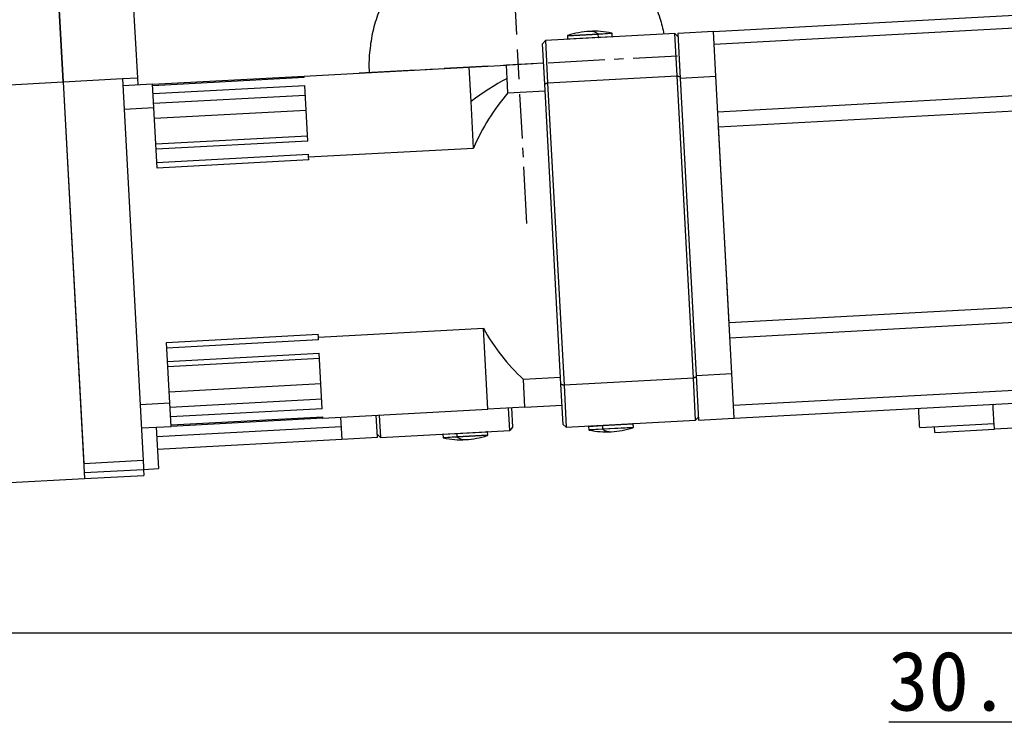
# Model space of a CAD drawing. Header units: millimetres. Extents: x 4624 to 7637, y -669 to 1387.
# Tile 43 of 84: x 6149 to 6479, y -188 to 48. Entities that reach past the tile are written whole.
import ezdxf

# ---------------------------------------------------------------- set-up
doc = ezdxf.new("R2010")
doc.units = ezdxf.units.MM
doc.linetypes.add('CENTER2', pattern=[28.575, 19.05, -3.175, 3.175, -3.175])
doc.styles.get("Standard").update_dxf_attribs({"font": 'SimSun.ttf'})
doc.dimstyles.new('ISO-25', dxfattribs={"dimscale": 2.5, "dimtxt": 8, "dimasz": 6, "dimexe": 1, "dimexo": 0, "dimgap": 1.5, "dimtad": 1, "dimtoh": 1, "dimdsep": 46, "dimtxsty": 'Standard', "dimcen": 2.5, "dimclrd": 3, "dimclre": 3, "dimclrt": 3, "dimadec": 0, "dimazin": 0, "dimtfac": 1, "dimtmove": 0, "dimatfit": 3, "dimfxl": 0, "dimarcsym": 0})

# ---------------------------------------------------------------- blocks, each defined once
blk = doc.blocks.new('*U87')
at = {"color": 0, "linetype": 'CENTER2', "lineweight": -3, "transparency": 16777216}
for p, q in [((0, 10), (0, 53.5)), ((-53.5, 0), (-10, 0)), ((10, 0), (53.5, 0)), ((0, -53.5), (0, -10))]:
    blk.add_line(p, q, dxfattribs=at)
at = {"color": 0, "linetype": 'Continuous', "lineweight": -3, "transparency": 16777216}
for p, q in [((0, -5), (0, 5)), ((-5, 0), (5, 0))]:
    blk.add_line(p, q, dxfattribs=at)
blk = doc.blocks.new('*D88')
at = {"color": 3, "lineweight": -2, "transparency": 16777216}
for p, q in [((6619.46, -125.68), (6734.63, -119.44)), ((6697.4, -157.75), (6735.67, -157.75))]:
    blk.add_line(p, q, dxfattribs=at)
blk.add_arc((6027.29, -157.75), 705.88, 1.21756, 1.88244, dxfattribs=at)
at = {"color": 3, "lineweight": -3, "transparency": 16777216}
for points in [[(6730.29, -134.67), (6735.29, -134.46), (6732.14, -119.58)], [(6735.51, -142.73), (6730.51, -142.78), (6733.17, -157.75)]]:
    blk.add_solid(points, dxfattribs=at)
at = {"layer": 'Defpoints', "color": 0, "lineweight": -3, "transparency": 16777216}
for p in [(6590.75, -127.24), (6619.46, -125.68), (6733.05, -145.02), (5954.56, -157.75), (6697.4, -157.75)]:
    blk.add_point(p, dxfattribs=at)
at = {"color": 3, "lineweight": -3, "transparency": 16777216, "insert": (6730.8, -86.18), "char_height": 20, "attachment_point": 5}
blk.add_mtext('3.1°', dxfattribs=at)
blk = doc.blocks.new('*D89')
at = {"color": 3, "lineweight": -2, "transparency": 16777216}
for p, q in [((6498, -112.47), (6498, -97.47)), ((6534.79, -127.47), (6495.5, -127.47)), ((6498, -127.47), (6498, -157.75)), ((6534.79, -157.75), (6495.5, -157.75)), ((6498, -172.75), (6498, -187.75)), ((6498, -187.75), (6440.51, -187.75))]:
    blk.add_line(p, q, dxfattribs=at)
at = {"color": 3, "lineweight": -3, "transparency": 16777216}
for points in [[(6495.5, -112.47), (6500.5, -112.47), (6498, -127.47)], [(6495.5, -172.75), (6500.5, -172.75), (6498, -157.75)]]:
    blk.add_solid(points, dxfattribs=at)
at = {"layer": 'Defpoints', "color": 0, "lineweight": -3, "transparency": 16777216}
for p in [(6534.79, -127.47), (6498, -157.75), (6534.79, -157.75)]:
    blk.add_point(p, dxfattribs=at)
at = {"color": 3, "lineweight": -3, "transparency": 16777216, "insert": (6467.38, -174), "char_height": 20, "attachment_point": 5}
blk.add_mtext('30.3', dxfattribs=at)

msp = doc.modelspace()

# ---------------------------------------------------------------- linework, layer by layer
at = {"color": 7, "linetype": 'Continuous', "lineweight": 25}
for p, q in [((6163.146, 27.254), (6158.895, 105.75)), ((6159.003, 103.753), (6163.146, 27.254)), ((6184.777, 90.127), (6188.109, 28.606)), ((6381.552, 44.143), (6524.343, 51.877)), ((6381.781, 39.921), (6524.572, 47.654)), ((6368.571, 43.44), (6325.135, 41.088)), ((6342.911, 43.199), (6332.562, 42.638)), ((6332.7, 42.84), (6342.843, 43.389)), ((6342.843, 43.389), (6347.381, 43.635)), ((6347.54, 43.45), (6342.911, 43.199)), ((6342.962, 42.254), (6342.911, 43.199)), ((6347.591, 42.504), (6347.54, 43.45)), ((6369.339, 29.267), (6368.571, 43.44)), ((6368.571, 43.44), (6369.624, 42.496)), ((6381.552, 44.143), (6369.57, 43.494)), ((6369.57, 43.494), (6370.381, 28.516)), ((6382.363, 29.165), (6381.552, 44.143)), ((6325.135, 41.088), (6324.19, 40.035)), ((6324.923, 26.516), (6324.19, 40.035)), ((6325.135, 41.088), (6325.902, 26.915)), ((6332.562, 42.638), (6332.613, 41.693)), ((6332.613, 41.693), (6342.962, 42.254)), ((6342.962, 42.254), (6347.591, 42.504)), ((6324.542, 33.545), (6312.06, 32.869)), ((6244.16, 29.191), (6299.578, 32.193)), ((6299.578, 32.193), (6312.06, 32.869)), ((6300.202, 20.672), (6299.578, 32.193)), ((6312.302, 28.408), (6312.06, 32.869)), ((6115.216, 24.658), (6163.146, 27.254)), ((6163.146, 27.254), (6183.117, 28.336)), ((6163.146, 27.254), (6170.359, -105.94)), ((6163.146, 27.254), (6170.089, -100.947)), ((6183.117, 28.336), (6188.109, 28.606)), ((6183.117, 28.336), (6190.06, -99.865)), ((6188.109, 28.606), (6188.242, 26.163)), ((6193.234, 26.433), (6244.16, 29.191)), ((6244.186, 28.7), (6193.261, 25.942)), ((6244.186, 28.7), (6244.16, 29.191)), ((6312.566, 23.536), (6312.302, 28.408)), ((6330.38, -74.258), (6324.923, 26.516)), ((6325.902, 26.915), (6369.339, 29.267)), ((6325.902, 26.915), (6331.397, -74.549)), ((6374.834, -72.196), (6369.339, 29.267)), ((6370.381, 28.516), (6382.363, 29.165)), ((6370.381, 28.516), (6375.789, -71.337)), ((6387.771, -70.688), (6382.363, 29.165)), ((6193.234, 26.433), (6183.249, 25.893)), ((6193.656, 18.641), (6193.234, 26.433)), ((6193.405, 23.285), (6244.33, 26.043)), ((6245.341, 7.38), (6244.33, 26.043)), ((6312.566, 23.536), (6325.047, 24.212)), ((6525.807, 24.845), (6383.016, 17.111)), ((6244.511, 22.704), (6193.586, 19.946)), ((6301.049, 5.044), (6300.202, 20.672)), ((6383.283, 12.178), (6526.074, 19.912)), ((6183.671, 18.101), (6193.656, 18.641)), ((6194.759, -1.721), (6193.656, 18.641)), ((6244.784, 17.67), (6193.858, 14.912)), ((6386.851, -53.701), (6383.283, 12.178)), ((6194.318, 6.425), (6245.243, 9.183)), ((6245.341, 7.38), (6194.416, 4.622)), ((6245.63, 2.042), (6301.049, 5.044)), ((6194.655, 0.198), (6245.581, 2.956)), ((6245.684, 1.037), (6194.759, -1.721)), ((6245.63, 2.042), (6245.581, 2.956)), ((6245.684, 1.037), (6245.63, 2.042)), ((6529.642, -45.968), (6386.851, -53.701)), ((6387.118, -58.634), (6529.909, -50.901)), ((6248.908, -58.491), (6304.327, -55.49)), ((6305.798, -82.639), (6304.327, -55.49)), ((6197.929, -60.244), (6248.854, -57.486)), ((6248.958, -59.405), (6198.032, -62.163)), ((6248.908, -58.491), (6248.854, -57.486)), ((6248.958, -59.405), (6248.908, -58.491)), ((6199.031, -80.606), (6197.929, -60.244)), ((6198.272, -66.586), (6249.197, -63.828)), ((6249.295, -65.631), (6198.37, -68.39)), ((6250.208, -82.492), (6249.197, -63.828)), ((6330.255, -71.954), (6317.774, -72.63)), ((6318.279, -81.963), (6317.774, -72.63)), ((6374.834, -72.196), (6331.397, -74.549)), ((6375.601, -86.369), (6374.834, -72.196)), ((6375.789, -71.337), (6387.771, -70.688)), ((6375.789, -71.337), (6376.6, -86.315)), ((6388.582, -85.666), (6387.771, -70.688)), ((6249.755, -74.119), (6198.829, -76.877)), ((6331.112, -87.777), (6330.38, -74.258)), ((6331.397, -74.549), (6332.165, -88.722)), ((6531.144, -73.711), (6388.354, -81.444)), ((6199.102, -81.911), (6250.027, -79.153)), ((6388.582, -85.666), (6531.373, -77.933)), ((6199.031, -80.606), (6189.046, -81.147)), ((6199.453, -88.398), (6199.031, -80.606)), ((6250.208, -82.492), (6199.283, -85.25)), ((6250.379, -85.64), (6305.798, -82.639)), ((6318.279, -81.963), (6305.798, -82.639)), ((6313.193, -89.749), (6312.787, -82.26)), ((6313.786, -82.206), (6314.137, -88.697)), ((6318.279, -81.963), (6330.761, -81.287)), ((6199.427, -87.907), (6250.352, -85.149)), ((6250.379, -85.64), (6199.453, -88.398)), ((6250.379, -85.64), (6250.352, -85.149)), ((6256.37, -85.316), (6256.776, -92.805)), ((6268.758, -92.156), (6268.352, -84.667)), ((6269.351, -84.613), (6269.757, -92.102)), ((6376.546, -85.317), (6375.601, -86.369)), ((6376.6, -86.315), (6388.582, -85.666)), ((6189.468, -88.939), (6199.453, -88.398)), ((6194.461, -88.669), (6195.215, -102.591)), ((6256.547, -88.583), (6194.638, -91.935)), ((6314.137, -88.697), (6313.193, -89.749)), ((6331.112, -87.777), (6332.165, -88.722)), ((6332.165, -88.722), (6375.601, -86.369)), ((6344.294, -88.265), (6339.665, -88.516)), ((6339.665, -88.516), (6339.716, -89.461)), ((6339.716, -89.461), (6344.345, -89.21)), ((6354.643, -87.705), (6344.294, -88.265)), ((6344.294, -88.265), (6344.345, -89.21)), ((6344.345, -89.21), (6354.694, -88.65)), ((6354.556, -88.851), (6344.413, -89.4)), ((6354.694, -88.65), (6354.643, -87.705)), ((6450.84, -88.746), (6475.803, -87.394)), ((6455.941, -90.473), (6455.833, -88.476)), ((6475.912, -89.392), (6475.813, -87.569)), ((6523.841, -86.796), (6475.912, -89.392)), ((6268.758, -92.156), (6256.776, -92.805)), ((6268.704, -91.157), (6269.757, -92.102)), ((6269.757, -92.102), (6313.193, -89.749)), ((6295.366, -90.915), (6290.737, -91.166)), ((6290.737, -91.166), (6290.788, -92.111)), ((6290.788, -92.111), (6295.417, -91.86)), ((6295.484, -92.05), (6290.947, -92.296)), ((6305.715, -90.355), (6295.366, -90.915)), ((6295.366, -90.915), (6295.417, -91.86)), ((6295.417, -91.86), (6305.766, -91.3)), ((6305.628, -91.501), (6295.484, -92.05)), ((6305.766, -91.3), (6305.715, -90.355)), ((6344.413, -89.4), (6339.875, -89.646)), ((6455.941, -90.473), (6475.912, -89.392)), ((6256.776, -92.805), (6194.866, -96.158)), ((6190.06, -99.865), (6170.089, -100.947)), ((6170.251, -103.943), (6190.222, -102.861)), ((6170.359, -105.94), (6190.33, -104.858)), ((6190.222, -102.861), (6195.215, -102.591)), ((6190.222, -102.861), (6190.33, -104.858)), ((6122.43, -108.535), (6170.359, -105.94))]:
    msp.add_line(p, q, dxfattribs=at)
at = {"lineweight": -3}
msp.add_line((5954.559, -157.753), (6697.404, -157.753), dxfattribs=at)
at = {"color": 7, "linetype": 'Continuous', "lineweight": 25, "flags": 128}
for points in [[(6342.962, 42.254), (6342.962, 42.215), (6342.96, 42.177), (6342.955, 42.142), (6342.947, 42.111), (6342.937, 42.086), (6342.925, 42.067), (6342.911, 42.055), (6342.896, 42.05)], [(6324.923, 26.516), (6325.045, 26.566), (6325.167, 26.616), (6325.29, 26.665), (6325.412, 26.715), (6325.535, 26.765), (6325.657, 26.815), (6325.78, 26.865), (6325.902, 26.915)], [(6369.339, 29.267), (6369.466, 29.231), (6369.593, 29.195), (6369.72, 29.158), (6369.847, 29.122), (6369.975, 29.085), (6370.102, 29.049), (6370.229, 29.013), (6370.356, 28.976)], [(6375.814, -71.797), (6375.691, -71.847), (6375.569, -71.897), (6375.446, -71.947), (6375.324, -71.997), (6375.201, -72.047), (6375.079, -72.097), (6374.956, -72.146), (6374.834, -72.196)], [(6330.38, -74.258), (6330.507, -74.294), (6330.635, -74.331), (6330.762, -74.367), (6330.889, -74.403), (6331.016, -74.44), (6331.143, -74.476), (6331.27, -74.512), (6331.397, -74.549)], [(6344.294, -88.265), (6344.294, -88.226), (6344.296, -88.188), (6344.301, -88.154), (6344.309, -88.123), (6344.319, -88.097), (6344.331, -88.078), (6344.345, -88.066), (6344.36, -88.061)], [(6295.366, -90.915), (6295.365, -90.876), (6295.368, -90.838), (6295.373, -90.803), (6295.381, -90.773), (6295.391, -90.747), (6295.403, -90.728), (6295.417, -90.716), (6295.431, -90.711)]]:
    msp.add_lwpolyline(points, dxfattribs=at)
at = {"color": 7, "linetype": 'Continuous', "lineweight": 25}
for centre, radius, start, end in [((6341.536, 15.613), 28.625, 93.1, 107.98123), ((6341.536, 15.613), 28.625, 78.21877, 93.1), ((6340.144, 39.292), 4.906, 56.61924, 91.81784), ((6342.649, 43.213), 0.262, 356.89136, 42.03656), ((6347.34, 43.439), 0.2, 3.1, 78.21877), ((6332.762, 42.649), 0.2, 107.98123, 183.1), ((6332.813, 41.704), 0.2, 183.1, 273.1), ((6347.391, 42.494), 0.2, 273.1, 3.1), ((6355.579, -52.602), 91.846, 118.11185, 127.08007), ((6364.846, -21.857), 69.237, 139.03393, 157.13735), ((6364.846, -21.857), 69.237, 209.06265, 227.16607), ((6339.865, -88.505), 0.2, 93.1, 183.1), ((6344.607, -89.225), 0.262, 176.89136, 222.03656), ((6345.719, -61.624), 28.625, 273.1, 287.98123), ((6354.443, -87.716), 0.2, 3.1, 93.1), ((6354.494, -88.661), 0.2, 287.98123, 3.1), ((6290.936, -91.155), 0.2, 93.1, 183.1), ((6290.988, -92.1), 0.2, 183.1, 258.21877), ((6296.791, -64.274), 28.625, 258.21877, 273.1), ((6295.679, -91.875), 0.262, 176.89136, 222.03656), ((6298.184, -87.954), 4.906, 236.61924, 271.81784), ((6296.791, -64.274), 28.625, 273.1, 287.98123), ((6305.515, -90.365), 0.2, 3.1, 93.1), ((6305.566, -91.311), 0.2, 287.98123, 3.1), ((6339.916, -89.45), 0.2, 183.1, 258.21877), ((6345.719, -61.624), 28.625, 258.21877, 273.1), ((6347.112, -85.304), 4.906, 236.61924, 271.81784)]:
    msp.add_arc(centre, radius, start, end, dxfattribs=at)
for points, knots in [([(6266.131, 30.381), (6266.129, 30.401), (6265.865, 32.584), (6266.121, 36.996), (6266.968, 43.481), (6268.76, 49.799), (6271.333, 55.829), (6274.678, 61.472), (6278.729, 66.63), (6283.419, 71.215), (6288.668, 75.148), (6294.385, 78.366), (6300.474, 80.794), (6306.825, 82.468), (6311.173, 82.869), (6313.347, 83.07)], [0, 0, 0, 0, 0.0007351, 0.0840072, 0.1672793, 0.2505514, 0.3338234, 0.4170955, 0.5003676, 0.5836396, 0.6669117, 0.7501838, 0.8334559, 0.9167279, 1, 1, 1, 1]), ([(6313.347, 83.07), (6315.53, 83.105), (6319.896, 83.176), (6326.391, 82.198), (6332.707, 80.441), (6338.738, 77.859), (6344.38, 74.517), (6349.539, 70.465), (6354.122, 65.774), (6358.061, 60.527), (6361.258, 54.806), (6363.646, 49.021), (6364.549, 45.069), (6364.966, 43.245)], [0, 0, 0, 0, 0.0921049, 0.1842097, 0.2763146, 0.3684194, 0.4605243, 0.5526292, 0.644734, 0.7368389, 0.8289438, 0.9210486, 1, 1, 1, 1]), ([(6450.84, -88.746), (6450.836, -88.68), (6450.829, -88.547), (6450.773, -87.502), (6450.686, -85.898), (6450.589, -84.113), (6450.518, -82.803), (6450.492, -82.313)], [0, 0, 0, 0, 0.2174835, 0.4349669, 0.6524504, 0.8699339, 1, 1, 1, 1]), ([(6475.803, -87.394), (6475.8, -87.328), (6475.793, -87.195), (6475.736, -86.15), (6475.649, -84.546), (6475.553, -82.761), (6475.482, -81.451), (6475.455, -80.962)], [0, 0, 0, 0, 0.21748347, 0.43496695, 0.65245042, 0.8699339, 1, 1, 1, 1]), ([(6170.089, -100.947), (6170.11, -101.339), (6170.131, -101.731), (6170.171, -102.456), (6170.189, -102.788), (6170.219, -103.342), (6170.231, -103.565), (6170.247, -103.865), (6170.251, -103.943), (6170.251, -103.943)], [0, 0, 0, 0, 0.25, 0.25, 0.5, 0.5, 0.75, 0.75, 1, 1, 1, 1]), ([(6190.06, -99.865), (6190.063, -99.922), (6190.069, -100.034), (6190.078, -100.202), (6190.087, -100.368), (6190.096, -100.532), (6190.105, -100.694), (6190.113, -100.854), (6190.129, -101.142), (6190.15, -101.541), (6190.175, -101.996), (6190.196, -102.373), (6190.208, -102.604), (6190.215, -102.737), (6190.219, -102.808), (6190.222, -102.853), (6190.222, -102.858), (6190.222, -102.861)], [0, 0, 0, 0, 0.0359839, 0.0716986, 0.1072566, 0.1427716, 0.178358, 0.2141295, 0.2501978, 0.3749399, 0.5000295, 0.6247717, 0.7498613, 0.8126377, 0.8748442, 0.9370943, 1, 1, 1, 1])]:
    msp.add_open_spline(points, degree=3, knots=knots, dxfattribs=at)

# ---------------------------------------------------------------- block references
at = {"linetype": 'CENTER2', "lineweight": -3, "rotation": 3.100000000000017}
msp.add_blockref('*U87', (6316.049, 33.143), dxfattribs=at)

# ---------------------------------------------------------------- dimensions: what is measured, and where the dimension line sits
at = {"lineweight": -3}
dim = msp.add_angular_dim_2l(base=(6733.055, -145.023), line1=((5954.559, -157.753), (6697.404, -157.753)), line2=((6590.751, -127.237), (6619.46, -125.682)), dimstyle='ISO-25', override={"dimadec": 1}, dxfattribs=at)
dim.commit()
dim.dimension.update_dxf_attribs({"geometry": '*D88', "text_midpoint": (6730.797, -99.93), "dimtype": 162})
dim = msp.add_linear_dim(base=(6498.004, -157.753), p1=(6534.787, -127.469), p2=(6534.787, -157.753), angle=90, dimstyle='ISO-25', override={"dimdec": 1}, dxfattribs=at)
dim.commit()
dim.dimension.update_dxf_attribs({"geometry": '*D89', "text_midpoint": (6467.382, -187.753), "dimtype": 160})

doc.saveas('drawing.dxf')
